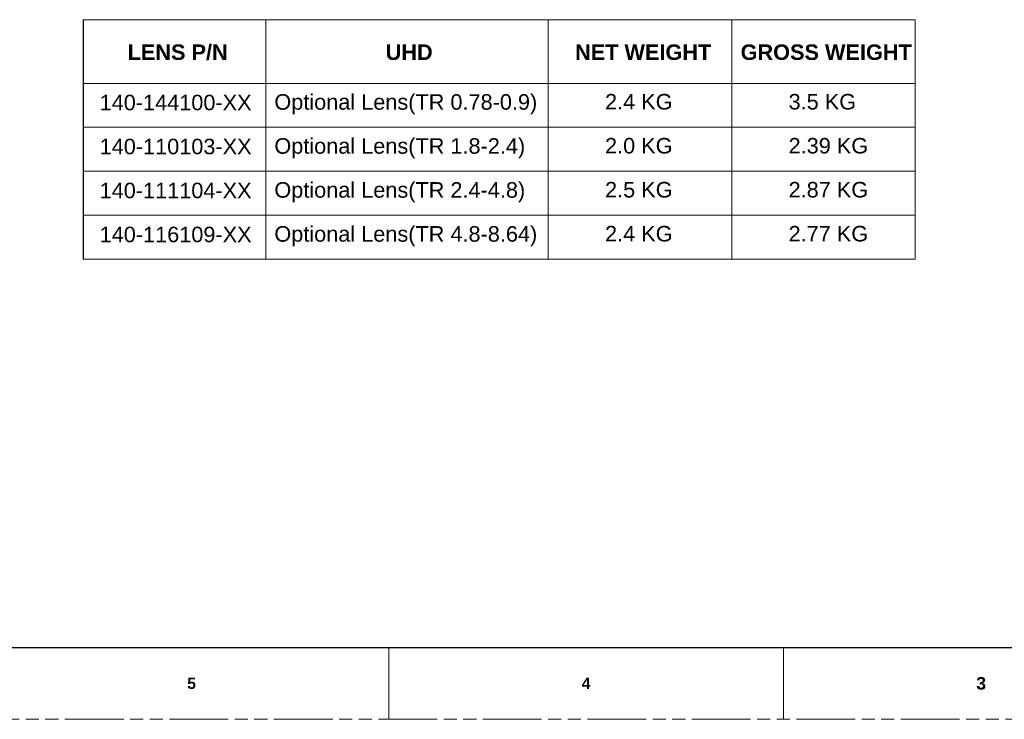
# Model space of a CAD drawing. Header units: millimetres. Extents: x 3925 to 5043, y -86 to 778.
# Tile 14 of 27: x 4353 to 4702, y -86 to 162. Entities that reach past the tile are written whole.
import ezdxf

# ---------------------------------------------------------------- set-up
doc = ezdxf.new("R2010")
doc.units = ezdxf.units.MM
doc.header["$LTSCALE"] = 46.255
doc.linetypes.add('PHANTOM', pattern=[0.8, 0.45, -0.05, 0.1, -0.05, 0.1, -0.05])
doc.layers.get('0').update_dxf_attribs({"linetype": 'CONTINUOUS'})
doc.styles.add('SLDTEXTSTYLE0', font='arialbd.ttf', dxfattribs={"height": 5.5})
doc.styles.add('SLDTEXTSTYLE2', font='arial.ttf')

msp = doc.modelspace()

# ---------------------------------------------------------------- linework, layer by layer
at = {"color": 0, "linetype": 'Continuous', "lineweight": 0}
for p, q in [((4670.089, 161.805), (4375.461, 161.805)), ((4440.089, 161.805), (4440.089, 76.927)), ((4540.089, 161.805), (4540.089, 76.927)), ((4605.089, 161.805), (4605.089, 76.927)), ((4670.089, 161.805), (4670.089, 76.927)), ((4375.461, 139.256), (4670.089, 139.256)), ((4375.461, 123.674), (4670.089, 123.674)), ((4375.461, 123.674), (4670.089, 123.674)), ((4375.461, 108.092), (4670.089, 108.092)), ((4375.461, 92.51), (4670.089, 92.51)), ((4375.461, 76.927), (4670.089, 76.927))]:
    msp.add_line(p, q, dxfattribs=at)
msp.add_line((4375.461, 161.805), (4375.461, 76.927))
at = {"color": 7, "linetype": 'Continuous', "lineweight": 30}
msp.add_line((3937.611, -60.639), (5029.811, -60.639), dxfattribs=at)
at = {"color": 7, "linetype": 'Continuous', "lineweight": 0}
for p, q in [((4483.711, -60.639), (4483.711, -86.039)), ((4623.411, -60.639), (4623.411, -86.039))]:
    msp.add_line(p, q, dxfattribs=at)
at = {"color": 7, "linetype": 'PHANTOM', "lineweight": 0}
msp.add_line((3924.911, -86.039), (5042.511, -86.039), dxfattribs=at)

# ---------------------------------------------------------------- texts
at = {"color": 0, "linetype": 'Continuous', "lineweight": 0, "char_height": 5.5, "attachment_point": 1}
for s, insert, style in [('LENS P/N', (4391.175, 153.047), 'SLDTEXTSTYLE0'), ('UHD', (4482.555, 153.047), 'SLDTEXTSTYLE0'), ('NET WEIGHT', (4549.619, 153.047), 'SLDTEXTSTYLE0'), ('GROSS WEIGHT', (4608.248, 153.047), 'SLDTEXTSTYLE0'), ('Optional Lens(TR 0.78-0.9)', (4443.133, 135.411), 'SLDTEXTSTYLE2'), ('140-144100-XX', (4381.25, 135.213), 'SLDTEXTSTYLE2'), ('{\\fArial|b0|i0|c0|p34;2.4 KG}', (4560.233, 135.491), 'SLDTEXTSTYLE0'), ('{\\fArial|b0|i0|c0|p34;3.5 KG}', (4625.233, 135.491), 'SLDTEXTSTYLE0'), ('140-110103-XX    ', (4381.25, 119.631), 'SLDTEXTSTYLE2'), ('Optional Lens(TR 1.8-2.4)', (4443.133, 119.828), 'SLDTEXTSTYLE2'), ('{\\fArial|b0|i0|c0|p34;2.0 KG}', (4560.233, 119.908), 'SLDTEXTSTYLE0'), ('{\\fArial|b0|i0|c0|p34;2.39 KG}', (4625.233, 119.908), 'SLDTEXTSTYLE0'), ('Optional Lens(TR 2.4-4.8)', (4443.133, 104.246), 'SLDTEXTSTYLE2'), ('140-111104-XX    ', (4381.25, 104.049), 'SLDTEXTSTYLE2'), ('{\\fArial|b0|i0|c0|p34;2.5 KG}', (4560.233, 104.326), 'SLDTEXTSTYLE0'), ('{\\fArial|b0|i0|c0|p34;2.87 KG}', (4625.233, 104.326), 'SLDTEXTSTYLE0'), ('140-116109-XX    ', (4381.25, 88.467), 'SLDTEXTSTYLE2'), ('Optional Lens(TR 4.8-8.64)', (4443.133, 88.664), 'SLDTEXTSTYLE2'), ('{\\fArial|b0|i0|c0|p34;2.4 KG}', (4560.233, 88.744), 'SLDTEXTSTYLE0'), ('{\\fArial|b0|i0|c0|p34;2.77 KG}', (4625.233, 88.744), 'SLDTEXTSTYLE0')]:
    msp.add_mtext(s, dxfattribs=dict(at, insert=insert, style=style))
at = {"color": 7, "linetype": 'Continuous', "lineweight": 0, "attachment_point": 1, "style": 'SLDTEXTSTYLE0'}
for s, insert, char_height in [('5', (4412.274, -71.31), 3.969), ('4', (4551.974, -71.31), 3.969), ('3', (4691.706, -71.067), 4.445)]:
    msp.add_mtext(s, dxfattribs=dict(at, insert=insert, char_height=char_height))

doc.saveas('drawing.dxf')
